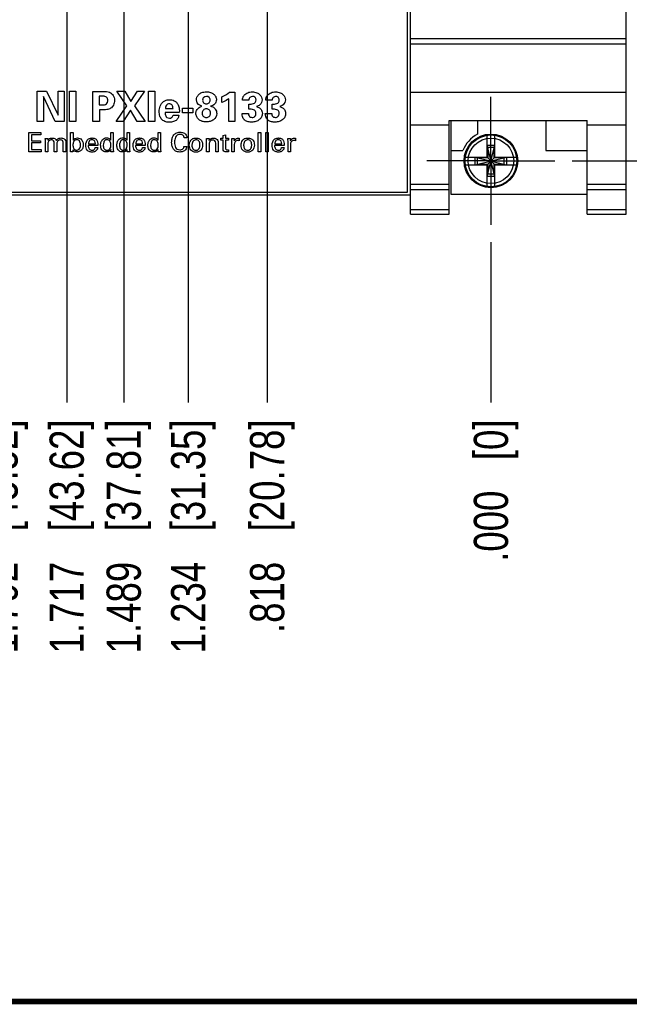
# Model space of a CAD drawing. Header units: inches. Extents: x 0.2 to 16.8, y 0.2 to 10.8.
# Tile 3 of 23: x 8.1 to 10.3, y 0.2 to 3.8. Entities that reach past the tile are written whole.
import ezdxf

# ---------------------------------------------------------------- set-up
doc = ezdxf.new("R2010")
doc.units = ezdxf.units.IN
doc.header["$LTSCALE"] = 0.935
doc.header["$MEASUREMENT"] = 0
doc.linetypes.add('CENTER', pattern=[0.6, 0.375, -0.075, 0.075, -0.075])
doc.layers.get('0').update_dxf_attribs({"linetype": 'CONTINUOUS'})
for name, color, linetype in [('DATUMCURVES', 7, 'CONTINUOUS'), ('DEFAULT_1', 7, 'CENTER'), ('DIMENSIONS', 7, 'CONTINUOUS')]:
    doc.layers.add(name, color=color, linetype=linetype)
doc.styles.get("Standard").update_dxf_attribs({"font": 'txt', "width": 0.8})
doc.dimstyles.new('DIMSTYLE_1', dxfattribs={"dimtxt": 0.125, "dimasz": 0.18, "dimexe": 0.18, "dimexo": 0.0625, "dimgap": 0.09, "dimtad": 0, "dimtih": 1, "dimtoh": 1, "dimdec": 3, "dimzin": 4, "dimdsep": 46, "dimtxsty": 'STANDARD', "dimblk": '_FILLED', "dimblk1": '_FILLED', "dimblk2": '_FILLED', "dimcen": 0.09, "dimadec": 0, "dimazin": 0, "dimtp": 0.01, "dimtm": 0.01, "dimtfac": 1, "dimtdec": 3, "dimtofl": 0, "dimtmove": 0, "dimatfit": 3, "dimldrblk": '_FILLED', "dimfxl": 1, "dimtolj": 1, "dimtzin": 4, "dimarcsym": 0})

# ---------------------------------------------------------------- blocks, each defined once
blk = doc.blocks.new('*D0')
at = {"layer": 'DIMENSIONS', "color": 2, "linetype": 'CONTINUOUS'}
blk.add_line((9.1911, 4.4631), (11.0147, 4.4631), dxfattribs=at)
at = {"layer": 'DIMENSIONS', "color": 2, "linetype": 'CONTINUOUS', "insert": (11.0772, 4.5256), "char_height": 0.125, "width": 1.325, "attachment_point": 1, "line_spacing_factor": 0.9}
blk.add_mtext('1.132{\\Ftxt.shx;\\W1.000000;\\H0.125000; }[28.75]', dxfattribs=at)
blk = doc.blocks.new('_FILLED')
at = {"color": 0, "linetype": 'BYBLOCK'}
blk.add_solid([(0, 0), (-1, 0.174), (-1, -0.174)], dxfattribs=at)
blk = doc.blocks.new('*D1')
at = {"layer": 'DIMENSIONS', "color": 2, "linetype": 'CONTINUOUS'}
blk.add_line((10.118, 3.3312), (11.0147, 3.3312), dxfattribs=at)
at = {"layer": 'DIMENSIONS', "color": 2, "linetype": 'CONTINUOUS', "insert": (11.0772, 3.3937), "char_height": 0.125, "width": 0.825, "attachment_point": 1, "line_spacing_factor": 0.9}
blk.add_mtext('.000{\\Ftxt.shx;\\W1.000000;\\H0.125000; }[0]', dxfattribs=at)
blk = doc.blocks.new('*D2')
at = {"layer": 'DIMENSIONS', "color": 2, "linetype": 'CONTINUOUS'}
blk.add_line((10.0961, 6.5971), (11.0147, 6.5971), dxfattribs=at)
at = {"layer": 'DIMENSIONS', "color": 2, "linetype": 'CONTINUOUS', "insert": (11.0772, 6.6596), "char_height": 0.125, "width": 1.325, "attachment_point": 1, "line_spacing_factor": 0.9}
blk.add_mtext('3.266{\\Ftxt.shx;\\W1.000000;\\H0.125000; }[82.95]', dxfattribs=at)
blk = doc.blocks.new('*D3')
at = {"layer": 'DIMENSIONS', "color": 2, "linetype": 'CONTINUOUS'}
blk.add_line((9.1897, 6.9339), (11.0147, 6.9339), dxfattribs=at)
at = {"layer": 'DIMENSIONS', "color": 2, "linetype": 'CONTINUOUS', "insert": (11.0772, 6.9964), "char_height": 0.125, "width": 1.325, "attachment_point": 1, "line_spacing_factor": 0.9}
blk.add_mtext('3.603{\\Ftxt.shx;\\W1.000000;\\H0.125000; }[91.51]', dxfattribs=at)
blk = doc.blocks.new('*D10')
at = {"layer": 'DIMENSIONS', "color": 2, "linetype": 'CONTINUOUS'}
blk.add_line((9.0035, 4.2755), (9.0035, 2.4487), dxfattribs=at)
at = {"layer": 'DIMENSIONS', "color": 2, "linetype": 'CONTINUOUS', "insert": (8.941, 2.3862), "char_height": 0.125, "width": 1.225, "attachment_point": 3, "rotation": 90, "line_spacing_factor": 0.9}
blk.add_mtext('.818{\\Ftxt.shx;\\W1.000000;\\H0.125000; }[20.78]', dxfattribs=at)
blk = doc.blocks.new('*D11')
at = {"layer": 'DIMENSIONS', "color": 2, "linetype": 'CONTINUOUS'}
blk.add_line((9.8215, 3.0347), (9.8215, 2.4487), dxfattribs=at)
at = {"layer": 'DIMENSIONS', "color": 2, "linetype": 'CONTINUOUS', "insert": (9.759, 2.3862), "char_height": 0.125, "width": 0.825, "attachment_point": 3, "rotation": 90, "line_spacing_factor": 0.9}
blk.add_mtext('.000{\\Ftxt.shx;\\W1.000000;\\H0.125000; }[0]', dxfattribs=at)
blk = doc.blocks.new('*D12')
at = {"layer": 'DIMENSIONS', "color": 2, "linetype": 'CONTINUOUS'}
blk.add_line((8.0294, 4.6694), (8.0294, 2.4487), dxfattribs=at)
at = {"layer": 'DIMENSIONS', "color": 2, "linetype": 'CONTINUOUS', "insert": (7.9669, 2.3862), "char_height": 0.125, "width": 1.325, "attachment_point": 3, "rotation": 90, "line_spacing_factor": 0.9}
blk.add_mtext('1.792{\\Ftxt.shx;\\W1.000000;\\H0.125000; }[45.52]', dxfattribs=at)
blk = doc.blocks.new('*D13')
at = {"layer": 'DIMENSIONS', "color": 2, "linetype": 'CONTINUOUS'}
blk.add_line((7.4685, 5.083), (7.4685, 2.4487), dxfattribs=at)
at = {"layer": 'DIMENSIONS', "color": 2, "linetype": 'CONTINUOUS', "insert": (7.406, 2.3862), "char_height": 0.125, "width": 1.325, "attachment_point": 3, "rotation": 90, "line_spacing_factor": 0.9}
blk.add_mtext('2.353{\\Ftxt.shx;\\W1.000000;\\H0.125000; }[59.77]', dxfattribs=at)
blk = doc.blocks.new('*D14')
at = {"layer": 'DIMENSIONS', "color": 2, "linetype": 'CONTINUOUS'}
for p, q in [((8.104, 6.0215), (8.104, 5.7547)), ((8.104, 5.7547), (8.2713, 5.559)), ((8.2713, 5.559), (8.2713, 2.4487))]:
    blk.add_line(p, q, dxfattribs=at)
at = {"layer": 'DIMENSIONS', "color": 2, "linetype": 'CONTINUOUS', "insert": (8.2088, 2.3862), "char_height": 0.125, "width": 1.325, "attachment_point": 3, "rotation": 90, "line_spacing_factor": 0.9}
blk.add_mtext('1.717{\\Ftxt.shx;\\W1.000000;\\H0.125000; }[43.62]', dxfattribs=at)
blk = doc.blocks.new('*D15')
at = {"layer": 'DIMENSIONS', "color": 2, "linetype": 'CONTINUOUS'}
for p, q in [((8.587, 6.0215), (8.587, 5.5366)), ((8.587, 5.5366), (8.7152, 5.4122)), ((8.7152, 5.4122), (8.7152, 2.4487))]:
    blk.add_line(p, q, dxfattribs=at)
at = {"layer": 'DIMENSIONS', "color": 2, "linetype": 'CONTINUOUS', "insert": (8.6527, 2.3862), "char_height": 0.125, "width": 1.325, "attachment_point": 3, "rotation": 90, "line_spacing_factor": 0.9}
blk.add_mtext('1.234{\\Ftxt.shx;\\W1.000000;\\H0.125000; }[31.35]', dxfattribs=at)
blk = doc.blocks.new('*D24')
at = {"layer": 'DIMENSIONS', "color": 2, "linetype": 'CONTINUOUS'}
for p, q in [((8.3329, 6.7464), (8.3329, 5.6674)), ((8.3329, 5.6674), (8.4796, 5.4711)), ((8.4796, 5.4711), (8.4796, 2.4487))]:
    blk.add_line(p, q, dxfattribs=at)
at = {"layer": 'DIMENSIONS', "color": 2, "linetype": 'CONTINUOUS', "insert": (8.4171, 2.3862), "char_height": 0.125, "width": 1.325, "attachment_point": 3, "rotation": 90, "line_spacing_factor": 0.9}
blk.add_mtext('1.489{\\Ftxt.shx;\\W1.000000;\\H0.125000; }[37.81]', dxfattribs=at)

msp = doc.modelspace()

# ---------------------------------------------------------------- linework, layer by layer
at = {"color": 7, "linetype": 'CONTINUOUS'}
for p, q in [((10.3155, 3.1362), (10.3155, 8.2741)), ((9.5165, 3.2171), (9.5165, 4.1481)), ((9.5275, 3.1362), (9.5275, 4.1382)), ((9.5275, 3.7782), (10.3155, 3.7782)), ((9.5275, 3.7586), (10.3155, 3.7586)), ((9.5275, 3.5829), (10.3155, 3.5829)), ((9.5275, 3.4632), (9.6695, 3.4632)), ((9.6695, 3.4784), (10.1735, 3.4784)), ((9.6695, 3.1362), (9.6695, 3.4784)), ((9.6755, 3.4784), (9.6755, 3.2092)), ((9.7725, 3.4784), (9.7725, 3.4285)), ((10.0225, 3.4784), (10.0225, 3.3692)), ((10.1735, 3.1362), (10.1735, 3.4784)), ((10.1735, 3.4632), (10.3155, 3.4632)), ((9.8077, 3.3429), (9.8077, 3.4258)), ((9.8352, 3.3429), (9.8352, 3.4258)), ((9.8077, 3.3882), (9.8352, 3.3882)), ((9.8352, 3.2741), (9.8077, 3.3882)), ((9.8077, 3.2741), (9.8352, 3.3882)), ((9.6755, 3.3692), (9.7193, 3.3692)), ((9.8332, 3.3797), (9.8097, 3.3797)), ((9.8097, 3.3797), (9.8097, 3.3429)), ((9.8332, 3.3429), (9.8332, 3.3797)), ((10.0225, 3.3692), (10.1735, 3.3692)), ((9.7268, 3.3449), (9.8097, 3.3449)), ((9.7268, 3.3174), (9.8097, 3.3174)), ((9.7644, 3.3174), (9.8785, 3.3449)), ((9.7644, 3.3449), (9.8785, 3.3174)), ((9.7644, 3.3174), (9.7644, 3.3449)), ((9.8097, 3.3429), (9.7729, 3.3429)), ((9.7729, 3.3194), (9.7729, 3.3429)), ((9.7729, 3.3194), (9.8097, 3.3194)), ((9.8077, 3.2365), (9.8077, 3.3194)), ((9.8097, 3.3429), (9.8332, 3.3194)), ((9.8097, 3.3194), (9.8332, 3.3429)), ((9.8097, 3.3194), (9.8097, 3.2826)), ((9.8332, 3.3449), (9.9161, 3.3449)), ((9.87, 3.3429), (9.8332, 3.3429)), ((9.8332, 3.3194), (9.87, 3.3194)), ((9.8332, 3.2826), (9.8332, 3.3194)), ((9.8332, 3.3174), (9.9161, 3.3174)), ((9.8352, 3.2365), (9.8352, 3.3194)), ((9.87, 3.3194), (9.87, 3.3429)), ((9.8785, 3.3449), (9.8785, 3.3174)), ((9.8332, 3.2826), (9.8097, 3.2826)), ((9.5275, 3.2462), (9.6695, 3.2462)), ((9.8352, 3.2741), (9.8077, 3.2741)), ((10.1735, 3.2462), (10.3155, 3.2462)), ((7.5252, 3.2071), (9.5275, 3.2071)), ((7.5592, 3.2171), (9.5165, 3.2171)), ((9.5275, 3.2269), (9.6695, 3.2269)), ((9.6755, 3.2092), (10.1735, 3.2092)), ((10.1735, 3.2269), (10.3155, 3.2269)), ((9.5275, 3.1541), (9.6695, 3.1541)), ((9.5275, 3.1362), (9.6695, 3.1362)), ((10.1735, 3.1541), (10.3155, 3.1541)), ((10.1735, 3.1362), (10.3155, 3.1362))]:
    msp.add_line(p, q, dxfattribs=at)
at = {"color": 7, "linetype": 'CONTINUOUS', "const_width": 0.02}
msp.add_lwpolyline([(0.25, 0.2586), (16.75, 0.2586)], dxfattribs=at)
at = {"color": 7, "linetype": 'CONTINUOUS'}
for radius in [0.098, 0.0947, 0.0832]:
    msp.add_circle((9.8215, 3.3312), radius, dxfattribs=at)
for radius, start, end in [(0.109, 116.7143, 159.5968), (0.0956, 81.7166, 98.2834), (0.0956, 171.7166, 188.2834), (0.0956, 351.7166, 8.2834), (0.0956, 261.7166, 278.2834)]:
    msp.add_arc((9.8215, 3.3312), radius, start, end, dxfattribs=at)
at = {"layer": 'DATUMCURVES', "color": 40, "linetype": 'CONTINUOUS'}
for p, q in [((8.1638, 3.5857), (8.198, 3.5857)), ((8.1638, 3.4752), (8.1638, 3.5857)), ((8.2289, 3.4752), (8.1861, 3.5669)), ((8.1861, 3.5669), (8.1861, 3.4752)), ((8.198, 3.5857), (8.2395, 3.4988)), ((8.2395, 3.5857), (8.2615, 3.5857)), ((8.2395, 3.4988), (8.2395, 3.5857)), ((8.2615, 3.5857), (8.2615, 3.4752)), ((8.2809, 3.586), (8.3046, 3.586)), ((8.2809, 3.4752), (8.2809, 3.586)), ((8.3046, 3.586), (8.3046, 3.4752)), ((8.3666, 3.5854), (8.4007, 3.5854)), ((8.3666, 3.4752), (8.3666, 3.5854)), ((8.4019, 3.5675), (8.39, 3.5675)), ((8.39, 3.5675), (8.39, 3.5357)), ((8.4547, 3.5857), (8.4838, 3.5857)), ((8.4909, 3.5324), (8.4547, 3.5857)), ((8.4838, 3.5857), (8.5061, 3.5481)), ((8.5061, 3.5481), (8.53, 3.5857)), ((8.5554, 3.5857), (8.519, 3.5325)), ((8.53, 3.5857), (8.5554, 3.5857)), ((8.5696, 3.586), (8.5933, 3.586)), ((8.5696, 3.4752), (8.5696, 3.586)), ((8.5933, 3.586), (8.5933, 3.4752)), ((8.8383, 3.5446), (8.8383, 3.5658)), ((8.8665, 3.5819), (8.8862, 3.5819)), ((8.8862, 3.5819), (8.8862, 3.4752)), ((8.39, 3.5357), (8.3995, 3.5357)), ((8.4521, 3.4752), (8.4909, 3.5324)), ((8.519, 3.5325), (8.5575, 3.4752)), ((8.8632, 3.4752), (8.8632, 3.5582)), ((8.9368, 3.5535), (8.9135, 3.5535)), ((8.9365, 3.5203), (8.9365, 3.5382)), ((9.0218, 3.5535), (8.9984, 3.5535)), ((9.0215, 3.5203), (9.0215, 3.5382)), ((8.4067, 3.5182), (8.3906, 3.5182)), ((8.3906, 3.5182), (8.3906, 3.4752)), ((8.5039, 3.5168), (8.4774, 3.4752)), ((8.5285, 3.4752), (8.5039, 3.5168)), ((8.6828, 3.5081), (8.631, 3.5081)), ((8.6318, 3.5223), (8.6597, 3.5223)), ((8.6602, 3.4982), (8.6808, 3.4982)), ((8.6946, 3.5243), (8.7325, 3.5243)), ((8.6946, 3.507), (8.6946, 3.5243)), ((8.7325, 3.507), (8.6946, 3.507)), ((8.7325, 3.5243), (8.7325, 3.507)), ((8.9121, 3.5043), (8.9353, 3.5043)), ((8.997, 3.5043), (9.0203, 3.5043)), ((8.1861, 3.4752), (8.1638, 3.4752)), ((8.2615, 3.4752), (8.2289, 3.4752)), ((8.3046, 3.4752), (8.2809, 3.4752)), ((8.3906, 3.4752), (8.3666, 3.4752)), ((8.4774, 3.4752), (8.4521, 3.4752)), ((8.5575, 3.4752), (8.5285, 3.4752)), ((8.5933, 3.4752), (8.5696, 3.4752)), ((8.8862, 3.4752), (8.8632, 3.4752)), ((8.1327, 3.435), (8.1768, 3.435)), ((8.1327, 3.3648), (8.1327, 3.435)), ((8.1768, 3.4268), (8.1425, 3.4268)), ((8.1425, 3.4268), (8.1425, 3.4049)), ((8.1768, 3.435), (8.1768, 3.4268)), ((8.2851, 3.435), (8.2943, 3.435)), ((8.2851, 3.3736), (8.2851, 3.435)), ((8.2943, 3.435), (8.2943, 3.4065)), ((8.4325, 3.4349), (8.4416, 3.4349)), ((8.4325, 3.407), (8.4325, 3.4349)), ((8.4416, 3.4349), (8.4416, 3.3726)), ((8.4919, 3.4349), (8.501, 3.4349)), ((8.4919, 3.407), (8.4919, 3.4349)), ((8.501, 3.4349), (8.501, 3.3726)), ((8.6054, 3.4349), (8.6145, 3.4349)), ((8.6054, 3.407), (8.6054, 3.4349)), ((8.6145, 3.4349), (8.6145, 3.3726)), ((8.8429, 3.4241), (8.8519, 3.427)), ((8.8429, 3.4138), (8.8429, 3.4241)), ((8.8519, 3.427), (8.8519, 3.4138)), ((8.9715, 3.4349), (8.9807, 3.4349)), ((8.9715, 3.3648), (8.9715, 3.4349)), ((8.9807, 3.4349), (8.9807, 3.3648)), ((8.9986, 3.4349), (9.0077, 3.4349)), ((8.9986, 3.3648), (8.9986, 3.4349)), ((9.0077, 3.4349), (9.0077, 3.3648)), ((8.1425, 3.4049), (8.1751, 3.4049)), ((8.1751, 3.3967), (8.1425, 3.3967)), ((8.1425, 3.3967), (8.1425, 3.3734)), ((8.1751, 3.4049), (8.1751, 3.3967)), ((8.193, 3.4136), (8.2023, 3.4136)), ((8.1932, 3.4071), (8.193, 3.4136)), ((8.1932, 3.3648), (8.1932, 3.4071)), ((8.2023, 3.4136), (8.2023, 3.4065)), ((8.2025, 3.3925), (8.2025, 3.3648)), ((8.226, 3.3648), (8.226, 3.3971)), ((8.2352, 3.3921), (8.2352, 3.3648)), ((8.2588, 3.3648), (8.2588, 3.3961)), ((8.268, 3.3976), (8.268, 3.3648)), ((8.3852, 3.3876), (8.3501, 3.3876)), ((8.3505, 3.394), (8.3759, 3.394)), ((8.5581, 3.3876), (8.523, 3.3876)), ((8.5234, 3.394), (8.5488, 3.394)), ((8.6998, 3.3833), (8.7105, 3.3833)), ((8.7107, 3.4161), (8.7003, 3.4161)), ((8.7825, 3.4136), (8.7916, 3.4136)), ((8.7826, 3.408), (8.7825, 3.4136)), ((8.7826, 3.3648), (8.7826, 3.408)), ((8.7916, 3.4136), (8.7917, 3.4058)), ((8.7917, 3.3929), (8.7917, 3.3648)), ((8.8158, 3.3648), (8.8158, 3.3958)), ((8.8251, 3.398), (8.8251, 3.3648)), ((8.8342, 3.4138), (8.8429, 3.4138)), ((8.8342, 3.4071), (8.8342, 3.4138)), ((8.8429, 3.4071), (8.8342, 3.4071)), ((8.8429, 3.3745), (8.8429, 3.4071)), ((8.8519, 3.4138), (8.8628, 3.4138)), ((8.8628, 3.4071), (8.8519, 3.4071)), ((8.8519, 3.4071), (8.8519, 3.3778)), ((8.8628, 3.4138), (8.8628, 3.4071)), ((8.8741, 3.4136), (8.8833, 3.4136)), ((8.8746, 3.3648), (8.8746, 3.4037)), ((8.8833, 3.4136), (8.8835, 3.4042)), ((8.8838, 3.3908), (8.8838, 3.3648)), ((8.9015, 3.414), (8.9015, 3.4051)), ((9.0661, 3.3876), (9.031, 3.3876)), ((9.0314, 3.394), (9.0568, 3.394)), ((9.0795, 3.4136), (9.0888, 3.4136)), ((9.08, 3.3648), (9.08, 3.4037)), ((9.0888, 3.4136), (9.0889, 3.4042)), ((9.0892, 3.3908), (9.0892, 3.3648)), ((9.1069, 3.414), (9.1069, 3.4051)), ((8.1776, 3.3648), (8.1327, 3.3648)), ((8.1425, 3.3734), (8.1776, 3.3734)), ((8.1776, 3.3734), (8.1776, 3.3648)), ((8.2025, 3.3648), (8.1932, 3.3648)), ((8.2352, 3.3648), (8.226, 3.3648)), ((8.268, 3.3648), (8.2588, 3.3648)), ((8.2849, 3.3648), (8.2851, 3.3736)), ((8.2938, 3.3648), (8.2849, 3.3648)), ((8.294, 3.3722), (8.2938, 3.3648)), ((8.3756, 3.3801), (8.3847, 3.3801)), ((8.4329, 3.3648), (8.4327, 3.3726)), ((8.442, 3.3648), (8.4329, 3.3648)), ((8.4416, 3.3726), (8.442, 3.3648)), ((8.4923, 3.3648), (8.4921, 3.3726)), ((8.5014, 3.3648), (8.4923, 3.3648)), ((8.501, 3.3726), (8.5014, 3.3648)), ((8.5485, 3.3801), (8.5576, 3.3801)), ((8.6058, 3.3648), (8.6056, 3.3726)), ((8.6149, 3.3648), (8.6058, 3.3648)), ((8.6145, 3.3726), (8.6149, 3.3648)), ((8.7917, 3.3648), (8.7826, 3.3648)), ((8.8251, 3.3648), (8.8158, 3.3648)), ((8.8628, 3.3718), (8.8628, 3.3647)), ((8.8838, 3.3648), (8.8746, 3.3648)), ((8.9807, 3.3648), (8.9715, 3.3648)), ((9.0077, 3.3648), (8.9986, 3.3648)), ((9.0565, 3.3801), (9.0656, 3.3801)), ((9.0892, 3.3648), (9.08, 3.3648))]:
    msp.add_line(p, q, dxfattribs=at)
msp.add_arc((8.7795, 3.7023), 0.1486, 293.2829, 305.8382, dxfattribs=at)
for points, knots in [([(8.3995, 3.5357), (8.4017, 3.5357), (8.4064, 3.5358), (8.4136, 3.5373), (8.4189, 3.5417), (8.421, 3.5473), (8.4215, 3.5523), (8.4211, 3.5572), (8.4191, 3.5622), (8.4144, 3.5661), (8.408, 3.5675), (8.4039, 3.5675), (8.4019, 3.5675)], [0, 0, 0, 0, 0.110869, 0.234174, 0.360911, 0.436162, 0.529357, 0.612395, 0.679453, 0.792361, 0.901955, 1, 1, 1, 1]), ([(8.4007, 3.5854), (8.408, 3.5854), (8.4187, 3.5853), (8.4318, 3.5803), (8.4386, 3.5745), (8.4427, 3.5682), (8.4452, 3.5613), (8.4461, 3.5529), (8.4452, 3.5436), (8.4416, 3.5329), (8.433, 3.5223), (8.4191, 3.5184), (8.4106, 3.5182), (8.4067, 3.5182)], [0, 0, 0, 0, 0.176849, 0.255877, 0.337377, 0.389631, 0.436802, 0.516889, 0.592067, 0.662074, 0.790289, 0.905096, 1, 1, 1, 1]), ([(8.7452, 3.5539), (8.7452, 3.5572), (8.7465, 3.5641), (8.753, 3.5741), (8.7625, 3.5804), (8.7727, 3.5832), (8.7814, 3.5839), (8.7899, 3.5833), (8.7991, 3.5812), (8.8088, 3.576), (8.8164, 3.5669), (8.8183, 3.5588), (8.8182, 3.5548)], [0, 0, 0, 0, 0.137133, 0.274266, 0.4114, 0.479966, 0.548533, 0.604966, 0.6614, 0.774266, 0.887133, 1, 1, 1, 1]), ([(8.7961, 3.5536), (8.7961, 3.5557), (8.7952, 3.5596), (8.7908, 3.5652), (8.7815, 3.5681), (8.7728, 3.5649), (8.7687, 3.5594), (8.768, 3.5556), (8.7679, 3.5536)], [0, 0, 0, 0, 0.121229, 0.242458, 0.484917, 0.742458, 0.871229, 1, 1, 1, 1]), ([(8.9135, 3.5535), (8.9137, 3.5563), (8.9142, 3.5608), (8.9165, 3.5669), (8.92, 3.5723), (8.9255, 3.5772), (8.9329, 3.5809), (8.941, 3.5829), (8.9523, 3.5837), (8.9655, 3.5819), (8.9803, 3.5727), (8.9853, 3.561), (8.9853, 3.5542)], [0, 0, 0, 0, 0.0816, 0.131042, 0.187725, 0.26631, 0.344562, 0.424633, 0.50636, 0.674173, 0.802347, 1, 1, 1, 1]), ([(8.963, 3.5541), (8.963, 3.5575), (8.9601, 3.5647), (8.9498, 3.5678), (8.9396, 3.5643), (8.9368, 3.557), (8.9368, 3.5535)], [0, 0, 0, 0, 0.257972, 0.496739, 0.733233, 1, 1, 1, 1]), ([(8.9984, 3.5535), (8.9987, 3.5563), (8.9992, 3.5608), (9.0014, 3.5669), (9.0049, 3.5723), (9.0105, 3.5772), (9.0179, 3.5809), (9.0259, 3.5829), (9.0373, 3.5837), (9.0505, 3.5819), (9.0653, 3.5727), (9.0702, 3.561), (9.0702, 3.5542)], [0, 0, 0, 0, 0.081601, 0.131042, 0.18772, 0.266309, 0.344561, 0.424632, 0.506364, 0.674175, 0.802348, 1, 1, 1, 1]), ([(9.0479, 3.5541), (9.0479, 3.5575), (9.0451, 3.5647), (9.0348, 3.5678), (9.0246, 3.5643), (9.0218, 3.557), (9.0218, 3.5535)], [0, 0, 0, 0, 0.257971, 0.496733, 0.733231, 1, 1, 1, 1]), ([(8.6464, 3.4723), (8.6421, 3.4723), (8.6322, 3.4734), (8.6183, 3.4806), (8.6104, 3.4955), (8.6087, 3.5129), (8.6109, 3.5326), (8.6218, 3.5477), (8.6354, 3.5539), (8.6431, 3.555), (8.6471, 3.555)], [0, 0, 0, 0, 0.104481, 0.233864, 0.354713, 0.490809, 0.648599, 0.818011, 0.905392, 1, 1, 1, 1]), ([(8.6597, 3.5223), (8.6597, 3.5237), (8.6596, 3.5271), (8.6583, 3.5325), (8.6549, 3.5371), (8.6505, 3.5392), (8.6456, 3.5398), (8.6399, 3.5388), (8.6334, 3.533), (8.632, 3.5265), (8.6318, 3.5223)], [0, 0, 0, 0, 0.084297, 0.204545, 0.335303, 0.409093, 0.497518, 0.629371, 0.746966, 1, 1, 1, 1]), ([(8.6471, 3.555), (8.6529, 3.555), (8.6622, 3.5531), (8.6727, 3.5454), (8.6782, 3.5372), (8.6814, 3.5287), (8.683, 3.5191), (8.683, 3.5123), (8.6828, 3.5081)], [0, 0, 0, 0, 0.26117, 0.405569, 0.568875, 0.695438, 0.812368, 1, 1, 1, 1]), ([(8.7668, 3.4755), (8.7663, 3.4756), (8.7612, 3.4773), (8.7531, 3.4821), (8.7454, 3.4921), (8.7431, 3.5025), (8.7439, 3.5105), (8.7461, 3.5171), (8.7515, 3.5241), (8.759, 3.5291), (8.7634, 3.5305), (8.7654, 3.5312)], [0, 0, 0, 0, 0.015371, 0.153706, 0.292042, 0.430378, 0.49702, 0.563662, 0.696947, 0.848473, 1, 1, 1, 1]), ([(8.7973, 3.5315), (8.7994, 3.5309), (8.8038, 3.5297), (8.8099, 3.5257), (8.8151, 3.5201), (8.8187, 3.5125), (8.8204, 3.4971), (8.8124, 3.4831), (8.7956, 3.475), (8.7805, 3.4728), (8.7709, 3.4742), (8.7668, 3.4755)], [0, 0, 0, 0, 0.106987, 0.16048, 0.213973, 0.283758, 0.353544, 0.616302, 0.747681, 0.87906, 1, 1, 1, 1]), ([(8.7679, 3.5536), (8.7679, 3.5518), (8.7686, 3.5481), (8.7714, 3.5437), (8.7757, 3.5406), (8.7815, 3.5395), (8.7874, 3.5405), (8.792, 3.5433), (8.7952, 3.5475), (8.796, 3.5517), (8.7961, 3.5536)], [0, 0, 0, 0, 0.129692, 0.259383, 0.389075, 0.518766, 0.639075, 0.759383, 0.879692, 1, 1, 1, 1]), ([(8.8182, 3.5548), (8.8182, 3.5518), (8.817, 3.5456), (8.8106, 3.5363), (8.8027, 3.5323), (8.7973, 3.5315)], [0, 0, 0, 0, 0.25, 0.5, 1, 1, 1, 1]), ([(8.8632, 3.5582), (8.8618, 3.5572), (8.854, 3.5518), (8.8455, 3.5475), (8.8383, 3.5446)], [0, 0, 0, 0, 0.177189, 1, 1, 1, 1]), ([(8.9365, 3.5382), (8.9423, 3.5383), (8.9511, 3.5383), (8.9615, 3.5448), (8.963, 3.551), (8.963, 3.5541)], [0, 0, 0, 0, 0.500593, 0.733086, 1, 1, 1, 1]), ([(8.9853, 3.5542), (8.9853, 3.5475), (8.9798, 3.5356), (8.9691, 3.5313), (8.9648, 3.5301)], [0, 0, 0, 0, 0.60072, 1, 1, 1, 1]), ([(8.9648, 3.5301), (8.9657, 3.5298), (8.9703, 3.5284), (8.9746, 3.526), (8.9775, 3.5235)], [0, 0, 0, 0, 0.199281, 1, 1, 1, 1]), ([(9.0215, 3.5382), (9.0273, 3.5383), (9.036, 3.5383), (9.0465, 3.5448), (9.0479, 3.551), (9.0479, 3.5541)], [0, 0, 0, 0, 0.500593, 0.733086, 1, 1, 1, 1]), ([(9.0702, 3.5542), (9.0702, 3.5475), (9.0648, 3.5356), (9.054, 3.5313), (9.0498, 3.5301)], [0, 0, 0, 0, 0.600712, 1, 1, 1, 1]), ([(9.0498, 3.5301), (9.0507, 3.5298), (9.0552, 3.5284), (9.0595, 3.526), (9.0625, 3.5235)], [0, 0, 0, 0, 0.199316, 1, 1, 1, 1]), ([(8.631, 3.5081), (8.631, 3.504), (8.6314, 3.4971), (8.6376, 3.4887), (8.6464, 3.4868), (8.656, 3.4887), (8.6594, 3.4949), (8.6602, 3.4982)], [0, 0, 0, 0, 0.25875, 0.416397, 0.613963, 0.788123, 1, 1, 1, 1]), ([(8.6808, 3.4982), (8.6806, 3.4957), (8.6796, 3.4895), (8.6737, 3.4801), (8.6615, 3.4734), (8.6517, 3.4723), (8.6464, 3.4723)], [0, 0, 0, 0, 0.156415, 0.390701, 0.668574, 1, 1, 1, 1]), ([(8.7968, 3.5061), (8.7968, 3.5085), (8.796, 3.5128), (8.7914, 3.5193), (8.781, 3.5231), (8.7713, 3.519), (8.7671, 3.5123), (8.7662, 3.5077), (8.7663, 3.5053), (8.7663, 3.505)], [0, 0, 0, 0, 0.117454, 0.234908, 0.469816, 0.727168, 0.855843, 0.984519, 1, 1, 1, 1]), ([(8.7663, 3.505), (8.7664, 3.5027), (8.7674, 3.4981), (8.771, 3.4935), (8.7761, 3.4905), (8.783, 3.4893), (8.7906, 3.4915), (8.7951, 3.4973), (8.7965, 3.5018), (8.7968, 3.5047), (8.7968, 3.5061)], [0, 0, 0, 0, 0.121654, 0.256826, 0.391997, 0.527169, 0.763584, 0.881792, 0.940896, 1, 1, 1, 1]), ([(8.9209, 3.4809), (8.9173, 3.4842), (8.9129, 3.4921), (8.9121, 3.5006), (8.9121, 3.5043)], [0, 0, 0, 0, 0.574309, 1, 1, 1, 1]), ([(8.9775, 3.5235), (8.9806, 3.5209), (8.9851, 3.5148), (8.9865, 3.5053), (8.9857, 3.4979), (8.9827, 3.4897), (8.9754, 3.481), (8.9626, 3.4743), (8.9506, 3.4726), (8.941, 3.4732), (8.9322, 3.4747), (8.925, 3.4774), (8.9212, 3.4806), (8.9209, 3.4809)], [0, 0, 0, 0, 0.117173, 0.204972, 0.267581, 0.328319, 0.450656, 0.583116, 0.731343, 0.7911, 0.857341, 0.988405, 1, 1, 1, 1]), ([(8.9353, 3.5043), (8.9354, 3.5014), (8.9366, 3.4937), (8.9447, 3.4901), (8.949, 3.4901)], [0, 0, 0, 0, 0.39979, 1, 1, 1, 1]), ([(8.9628, 3.5046), (8.9628, 3.5077), (8.9615, 3.514), (8.9511, 3.5207), (8.9423, 3.5203), (8.9365, 3.5203)], [0, 0, 0, 0, 0.271282, 0.499321, 1, 1, 1, 1]), ([(8.949, 3.4901), (8.9527, 3.4901), (8.9606, 3.493), (8.9628, 3.5009), (8.9628, 3.5046)], [0, 0, 0, 0, 0.498445, 1, 1, 1, 1]), ([(9.0059, 3.4809), (9.0023, 3.4842), (8.9978, 3.4921), (8.997, 3.5006), (8.997, 3.5043)], [0, 0, 0, 0, 0.574303, 1, 1, 1, 1]), ([(9.0625, 3.5235), (9.0656, 3.5209), (9.0701, 3.5148), (9.0715, 3.5053), (9.0707, 3.4979), (9.0677, 3.4897), (9.0604, 3.481), (9.0476, 3.4743), (9.0356, 3.4726), (9.026, 3.4732), (9.0171, 3.4747), (9.01, 3.4774), (9.0062, 3.4806), (9.0059, 3.4809)], [0, 0, 0, 0, 0.117171, 0.204968, 0.267577, 0.328313, 0.450648, 0.583106, 0.73133, 0.791145, 0.857383, 0.988405, 1, 1, 1, 1]), ([(9.0203, 3.5043), (9.0204, 3.5014), (9.0216, 3.4937), (9.0297, 3.4901), (9.034, 3.4901)], [0, 0, 0, 0, 0.399841, 1, 1, 1, 1]), ([(9.0478, 3.5046), (9.0478, 3.5077), (9.0465, 3.514), (9.0361, 3.5207), (9.0273, 3.5203), (9.0215, 3.5203)], [0, 0, 0, 0, 0.271282, 0.499321, 1, 1, 1, 1]), ([(9.034, 3.4901), (9.0377, 3.4901), (9.0455, 3.493), (9.0478, 3.5009), (9.0478, 3.5046)], [0, 0, 0, 0, 0.498455, 1, 1, 1, 1]), ([(8.6553, 3.4065), (8.6555, 3.4081), (8.6565, 3.4139), (8.66, 3.4237), (8.6703, 3.4341), (8.6857, 3.437), (8.7032, 3.4341), (8.7102, 3.4222), (8.7107, 3.4161)], [0, 0, 0, 0, 0.057619, 0.215883, 0.37761, 0.571649, 0.772645, 1, 1, 1, 1]), ([(8.7003, 3.4161), (8.7002, 3.4171), (8.6997, 3.4195), (8.6977, 3.4236), (8.6939, 3.4266), (8.6894, 3.428), (8.6847, 3.4284), (8.6796, 3.4278), (8.6734, 3.425), (8.6681, 3.4182), (8.6657, 3.4089), (8.665, 3.3991), (8.6654, 3.3926), (8.666, 3.3894)], [0, 0, 0, 0, 0.042148, 0.106144, 0.187313, 0.239183, 0.30312, 0.384386, 0.454988, 0.587902, 0.726667, 0.860202, 1, 1, 1, 1]), ([(8.2023, 3.4065), (8.2033, 3.4082), (8.2071, 3.4131), (8.2136, 3.4149), (8.2177, 3.4149)], [0, 0, 0, 0, 0.32546, 1, 1, 1, 1]), ([(8.226, 3.3971), (8.226, 3.3998), (8.2248, 3.4042), (8.2199, 3.4074), (8.2155, 3.408), (8.2113, 3.4074), (8.2076, 3.4056), (8.2055, 3.4037), (8.2046, 3.4025)], [0, 0, 0, 0, 0.275695, 0.413703, 0.577213, 0.720697, 0.839519, 1, 1, 1, 1]), ([(8.2177, 3.4149), (8.22, 3.4149), (8.2265, 3.4144), (8.2319, 3.4094), (8.2337, 3.4058)], [0, 0, 0, 0, 0.357989, 1, 1, 1, 1]), ([(8.2337, 3.4058), (8.235, 3.4079), (8.2391, 3.4132), (8.2501, 3.4159), (8.2641, 3.413), (8.268, 3.4027), (8.268, 3.3976)], [0, 0, 0, 0, 0.156717, 0.415647, 0.6734, 1, 1, 1, 1]), ([(8.2588, 3.3961), (8.2588, 3.3987), (8.2584, 3.4031), (8.2534, 3.4071), (8.2485, 3.4081), (8.244, 3.4075), (8.2403, 3.4058), (8.2383, 3.4039), (8.2374, 3.4027)], [0, 0, 0, 0, 0.251017, 0.403443, 0.601653, 0.733904, 0.843175, 1, 1, 1, 1]), ([(8.3081, 3.4087), (8.3075, 3.4087), (8.3069, 3.4087), (8.3052, 3.4085), (8.3027, 3.4079), (8.2987, 3.4056), (8.2954, 3.4002), (8.2943, 3.3944), (8.2941, 3.3908), (8.2941, 3.3892), (8.2941, 3.3877), (8.2943, 3.3842), (8.2953, 3.3787), (8.2986, 3.3736), (8.303, 3.3712), (8.3061, 3.3707), (8.3077, 3.3707)], [0, 0, 0, 0, 0.015392, 0.030784, 0.061568, 0.123136, 0.246272, 0.369408, 0.430976, 0.492544, 0.555976, 0.619408, 0.746272, 0.873136, 0.936568, 1, 1, 1, 1]), ([(8.2943, 3.4065), (8.2972, 3.4118), (8.3099, 3.4175), (8.322, 3.4128), (8.3257, 3.4087)], [0, 0, 0, 0, 0.519307, 1, 1, 1, 1]), ([(8.3077, 3.3707), (8.309, 3.3707), (8.3117, 3.3711), (8.3158, 3.3729), (8.3193, 3.377), (8.3211, 3.3823), (8.3217, 3.3867), (8.3219, 3.3897), (8.3217, 3.3944), (8.3201, 3.4012), (8.3169, 3.406), (8.313, 3.408), (8.3105, 3.4086), (8.3087, 3.4087), (8.3081, 3.4087)], [0, 0, 0, 0, 0.077616, 0.155233, 0.310466, 0.465699, 0.543315, 0.620932, 0.715699, 0.810466, 0.905233, 0.952616, 0.976308, 1, 1, 1, 1]), ([(8.3257, 3.4087), (8.3273, 3.4068), (8.3295, 3.4032), (8.3312, 3.3968), (8.3316, 3.3905), (8.3312, 3.3844), (8.33, 3.3783), (8.3268, 3.3715), (8.3196, 3.3655), (8.3129, 3.3641), (8.3096, 3.3641)], [0, 0, 0, 0, 0.125899, 0.218167, 0.339199, 0.448346, 0.535184, 0.661486, 0.830089, 1, 1, 1, 1]), ([(8.3847, 3.3801), (8.3845, 3.3785), (8.3842, 3.376), (8.3827, 3.3725), (8.38, 3.3689), (8.3757, 3.3657), (8.3698, 3.3637), (8.3641, 3.3632), (8.3585, 3.3636), (8.3524, 3.3652), (8.343, 3.3717), (8.341, 3.382), (8.341, 3.3884)], [0, 0, 0, 0, 0.069013, 0.113488, 0.165694, 0.267972, 0.343298, 0.439345, 0.519075, 0.590116, 0.717638, 1, 1, 1, 1]), ([(8.3501, 3.3876), (8.35, 3.3832), (8.351, 3.3739), (8.3601, 3.37), (8.3641, 3.37)], [0, 0, 0, 0, 0.521097, 1, 1, 1, 1]), ([(8.3638, 3.4084), (8.3607, 3.4084), (8.353, 3.406), (8.3506, 3.398), (8.3505, 3.394)], [0, 0, 0, 0, 0.435904, 1, 1, 1, 1]), ([(8.3507, 3.4113), (8.3528, 3.4128), (8.3565, 3.4142), (8.3611, 3.4148), (8.3644, 3.415), (8.3677, 3.4148), (8.372, 3.414), (8.378, 3.4116), (8.3836, 3.4047), (8.3853, 3.3958), (8.3853, 3.3901), (8.3852, 3.3876)], [0, 0, 0, 0, 0.147925, 0.210821, 0.259442, 0.331052, 0.394499, 0.503097, 0.685624, 0.858083, 1, 1, 1, 1]), ([(8.3759, 3.394), (8.3759, 3.397), (8.3755, 3.4046), (8.3677, 3.4084), (8.3638, 3.4084)], [0, 0, 0, 0, 0.439107, 1, 1, 1, 1]), ([(8.4327, 3.3726), (8.4322, 3.3718), (8.4311, 3.3698), (8.4277, 3.3666), (8.4233, 3.3648), (8.4191, 3.364), (8.4151, 3.3637), (8.4096, 3.3645), (8.4024, 3.368), (8.3976, 3.3745), (8.3956, 3.3818), (8.3951, 3.3884), (8.3955, 3.3949), (8.3968, 3.4004), (8.3983, 3.4037), (8.3991, 3.4051)], [0, 0, 0, 0, 0.039364, 0.093276, 0.187654, 0.230322, 0.267659, 0.351117, 0.457338, 0.586556, 0.668059, 0.767188, 0.85617, 0.934061, 1, 1, 1, 1]), ([(8.3991, 3.4051), (8.3999, 3.4064), (8.4025, 3.4101), (8.4088, 3.4143), (8.4167, 3.4157), (8.4235, 3.4148), (8.429, 3.412), (8.4314, 3.4089), (8.4325, 3.407)], [0, 0, 0, 0, 0.120628, 0.33443, 0.5458, 0.714024, 0.840278, 1, 1, 1, 1]), ([(8.4291, 3.4035), (8.4281, 3.4048), (8.426, 3.4066), (8.4221, 3.4082), (8.4163, 3.4089), (8.4099, 3.4065), (8.405, 3.3979), (8.4049, 3.3906), (8.4049, 3.3889)], [0, 0, 0, 0, 0.138687, 0.208031, 0.277375, 0.458031, 0.638687, 1, 1, 1, 1]), ([(8.4049, 3.3889), (8.4049, 3.3868), (8.4052, 3.3823), (8.4071, 3.3761), (8.4105, 3.3723), (8.4144, 3.3706), (8.4188, 3.3701), (8.4234, 3.3708), (8.428, 3.3733), (8.4314, 3.3785), (8.4328, 3.3856), (8.4328, 3.389), (8.4328, 3.3899)], [0, 0, 0, 0, 0.109333, 0.218667, 0.328, 0.382667, 0.437334, 0.507667, 0.578, 0.718667, 0.859333, 1, 1, 1, 1]), ([(8.4921, 3.3726), (8.4916, 3.3718), (8.4905, 3.3698), (8.4871, 3.3666), (8.4827, 3.3648), (8.4785, 3.364), (8.4745, 3.3637), (8.469, 3.3645), (8.4618, 3.368), (8.4571, 3.3745), (8.455, 3.3818), (8.4545, 3.3884), (8.4549, 3.3949), (8.4562, 3.4004), (8.4577, 3.4037), (8.4585, 3.4051)], [0, 0, 0, 0, 0.039405, 0.093311, 0.187687, 0.230327, 0.267608, 0.351108, 0.457349, 0.586569, 0.668069, 0.767192, 0.85617, 0.934059, 1, 1, 1, 1]), ([(8.4585, 3.4051), (8.4593, 3.4064), (8.462, 3.4101), (8.4682, 3.4143), (8.4761, 3.4157), (8.4829, 3.4148), (8.4884, 3.412), (8.4908, 3.4089), (8.4919, 3.407)], [0, 0, 0, 0, 0.120645, 0.334466, 0.545775, 0.714009, 0.84027, 1, 1, 1, 1]), ([(8.4885, 3.4035), (8.4875, 3.4048), (8.4854, 3.4066), (8.4815, 3.4082), (8.4757, 3.4089), (8.4693, 3.4065), (8.4644, 3.3979), (8.4644, 3.3906), (8.4644, 3.3889)], [0, 0, 0, 0, 0.138739, 0.208109, 0.277479, 0.458109, 0.638739, 1, 1, 1, 1]), ([(8.4644, 3.3889), (8.4644, 3.3868), (8.4647, 3.3823), (8.4665, 3.3761), (8.4699, 3.3723), (8.4738, 3.3706), (8.4782, 3.3701), (8.4828, 3.3708), (8.4874, 3.3733), (8.4909, 3.3785), (8.4922, 3.3856), (8.4922, 3.389), (8.4922, 3.3899)], [0, 0, 0, 0, 0.109295, 0.218591, 0.327886, 0.382533, 0.437181, 0.507533, 0.577886, 0.718591, 0.859295, 1, 1, 1, 1]), ([(8.5576, 3.3801), (8.5575, 3.3785), (8.5571, 3.376), (8.5556, 3.3725), (8.5529, 3.3689), (8.5486, 3.3657), (8.5427, 3.3637), (8.537, 3.3632), (8.5314, 3.3636), (8.5253, 3.3652), (8.5159, 3.3717), (8.514, 3.382), (8.514, 3.3884)], [0, 0, 0, 0, 0.069028, 0.113507, 0.165713, 0.267988, 0.343313, 0.439357, 0.519085, 0.590125, 0.717644, 1, 1, 1, 1]), ([(8.523, 3.3876), (8.5229, 3.3832), (8.524, 3.3739), (8.533, 3.37), (8.537, 3.37)], [0, 0, 0, 0, 0.521097, 1, 1, 1, 1]), ([(8.5367, 3.4084), (8.5336, 3.4084), (8.5259, 3.406), (8.5235, 3.398), (8.5234, 3.394)], [0, 0, 0, 0, 0.435893, 1, 1, 1, 1]), ([(8.5236, 3.4113), (8.5258, 3.4128), (8.5294, 3.4142), (8.534, 3.4148), (8.5373, 3.415), (8.5406, 3.4148), (8.5449, 3.414), (8.551, 3.4116), (8.5565, 3.4047), (8.5582, 3.3958), (8.5582, 3.3901), (8.5581, 3.3876)], [0, 0, 0, 0, 0.147943, 0.21084, 0.25946, 0.331068, 0.394514, 0.503109, 0.685632, 0.858086, 1, 1, 1, 1]), ([(8.5488, 3.394), (8.5489, 3.397), (8.5484, 3.4046), (8.5406, 3.4084), (8.5367, 3.4084)], [0, 0, 0, 0, 0.439036, 1, 1, 1, 1]), ([(8.6056, 3.3726), (8.6051, 3.3718), (8.604, 3.3698), (8.6006, 3.3666), (8.5962, 3.3648), (8.592, 3.364), (8.588, 3.3637), (8.5825, 3.3645), (8.5753, 3.368), (8.5706, 3.3745), (8.5685, 3.3818), (8.568, 3.3884), (8.5684, 3.3949), (8.5697, 3.4004), (8.5712, 3.4037), (8.572, 3.4051)], [0, 0, 0, 0, 0.039364, 0.093275, 0.187652, 0.23032, 0.267657, 0.351114, 0.457335, 0.586552, 0.668055, 0.767183, 0.856165, 0.934057, 1, 1, 1, 1]), ([(8.572, 3.4051), (8.5728, 3.4064), (8.5755, 3.4101), (8.5817, 3.4143), (8.5896, 3.4157), (8.5964, 3.4148), (8.6019, 3.412), (8.6043, 3.4089), (8.6054, 3.407)], [0, 0, 0, 0, 0.120642, 0.334459, 0.54578, 0.714012, 0.840271, 1, 1, 1, 1]), ([(8.602, 3.4035), (8.601, 3.4048), (8.5989, 3.4066), (8.595, 3.4082), (8.5892, 3.4089), (8.5828, 3.4065), (8.5779, 3.3979), (8.5779, 3.3906), (8.5779, 3.3889)], [0, 0, 0, 0, 0.138687, 0.208031, 0.277375, 0.458031, 0.638687, 1, 1, 1, 1]), ([(8.5779, 3.3889), (8.5779, 3.3868), (8.5781, 3.3823), (8.58, 3.3761), (8.5834, 3.3723), (8.5873, 3.3706), (8.5917, 3.3701), (8.5963, 3.3708), (8.6009, 3.3733), (8.6044, 3.3785), (8.6057, 3.3856), (8.6057, 3.389), (8.6057, 3.3899)], [0, 0, 0, 0, 0.109333, 0.218667, 0.328, 0.382667, 0.437334, 0.507667, 0.578, 0.718667, 0.859333, 1, 1, 1, 1]), ([(8.7105, 3.3833), (8.7099, 3.3775), (8.7044, 3.3688), (8.6933, 3.3645), (8.6822, 3.3631), (8.6693, 3.3656), (8.6595, 3.3758), (8.6555, 3.3875), (8.6546, 3.3973), (8.6549, 3.4036), (8.6552, 3.406), (8.6553, 3.4065)], [0, 0, 0, 0, 0.185344, 0.278681, 0.374327, 0.537685, 0.671847, 0.802075, 0.921839, 0.983498, 1, 1, 1, 1]), ([(8.666, 3.3894), (8.6666, 3.3863), (8.6684, 3.3804), (8.6751, 3.373), (8.6838, 3.3713), (8.6913, 3.3722), (8.6965, 3.3753), (8.699, 3.3795), (8.6996, 3.3822), (8.6998, 3.3833)], [0, 0, 0, 0, 0.191236, 0.370913, 0.578741, 0.706084, 0.831845, 0.930293, 1, 1, 1, 1]), ([(8.7421, 3.3632), (8.7406, 3.3632), (8.7372, 3.3636), (8.731, 3.3655), (8.7247, 3.3701), (8.7203, 3.3783), (8.7188, 3.3879), (8.72, 3.3979), (8.7239, 3.4067), (8.7315, 3.4131), (8.7391, 3.415), (8.7441, 3.4149)], [0, 0, 0, 0, 0.054991, 0.123729, 0.261206, 0.398683, 0.53616, 0.65212, 0.76808, 0.88404, 1, 1, 1, 1]), ([(8.7441, 3.4082), (8.7412, 3.4082), (8.7354, 3.4068), (8.73, 3.3993), (8.7284, 3.3907), (8.7293, 3.3817), (8.7328, 3.3735), (8.7383, 3.37), (8.7435, 3.37)], [0, 0, 0, 0, 0.301872, 0.452808, 0.603745, 0.702808, 0.801872, 1, 1, 1, 1]), ([(8.7441, 3.4149), (8.7463, 3.4149), (8.7511, 3.4144), (8.758, 3.4119), (8.764, 3.4063), (8.7675, 3.3976), (8.7684, 3.388), (8.767, 3.379), (8.7624, 3.3704), (8.756, 3.3656), (8.7493, 3.3635), (8.7449, 3.3631), (8.7425, 3.3632), (8.7421, 3.3632)], [0, 0, 0, 0, 0.051364, 0.102728, 0.205456, 0.308184, 0.410912, 0.554695, 0.698478, 0.842261, 0.914153, 0.986044, 1, 1, 1, 1]), ([(8.7435, 3.37), (8.7469, 3.37), (8.7525, 3.3718), (8.7567, 3.3788), (8.758, 3.3844), (8.7585, 3.3908), (8.7576, 3.3981), (8.7537, 3.4057), (8.7484, 3.4082), (8.7441, 3.4082)], [0, 0, 0, 0, 0.273621, 0.410432, 0.478837, 0.547242, 0.660432, 0.773621, 1, 1, 1, 1]), ([(8.7917, 3.4058), (8.7921, 3.4065), (8.7951, 3.4119), (8.8021, 3.4146), (8.8074, 3.4146)], [0, 0, 0, 0, 0.142188, 1, 1, 1, 1]), ([(8.8158, 3.3958), (8.8158, 3.3988), (8.8148, 3.4039), (8.8092, 3.4069), (8.8029, 3.4081), (8.7938, 3.4046), (8.7917, 3.3968), (8.7917, 3.3929)], [0, 0, 0, 0, 0.222753, 0.343028, 0.46217, 0.704355, 1, 1, 1, 1]), ([(8.8074, 3.4146), (8.811, 3.4146), (8.8204, 3.413), (8.8251, 3.4032), (8.8251, 3.398)], [0, 0, 0, 0, 0.40857, 1, 1, 1, 1]), ([(8.8835, 3.4042), (8.8848, 3.4091), (8.8923, 3.4145), (8.8994, 3.4142), (8.9015, 3.414)], [0, 0, 0, 0, 0.705332, 1, 1, 1, 1]), ([(8.8972, 3.4056), (8.8933, 3.4056), (8.8846, 3.403), (8.8838, 3.3944), (8.8838, 3.3908)], [0, 0, 0, 0, 0.515016, 1, 1, 1, 1]), ([(8.9015, 3.4051), (8.901, 3.4053), (8.8995, 3.4056), (8.898, 3.4056), (8.8972, 3.4056)], [0, 0, 0, 0, 0.405123, 1, 1, 1, 1]), ([(8.9312, 3.3632), (8.9297, 3.3632), (8.9262, 3.3636), (8.9201, 3.3655), (8.9138, 3.3701), (8.9093, 3.3783), (8.9079, 3.3879), (8.9091, 3.3979), (8.9129, 3.4067), (8.9206, 3.4131), (8.9282, 3.415), (8.9331, 3.4149)], [0, 0, 0, 0, 0.054991, 0.123729, 0.261206, 0.398683, 0.53616, 0.65212, 0.76808, 0.88404, 1, 1, 1, 1]), ([(8.9331, 3.4082), (8.9302, 3.4082), (8.9245, 3.4068), (8.919, 3.3993), (8.9175, 3.3907), (8.9184, 3.3817), (8.9218, 3.3735), (8.9274, 3.37), (8.9326, 3.37)], [0, 0, 0, 0, 0.301872, 0.452808, 0.603745, 0.702808, 0.801872, 1, 1, 1, 1]), ([(8.9331, 3.4149), (8.9353, 3.4149), (8.9401, 3.4144), (8.947, 3.4119), (8.9531, 3.4063), (8.9565, 3.3976), (8.9575, 3.388), (8.9561, 3.379), (8.9515, 3.3704), (8.945, 3.3656), (8.9384, 3.3635), (8.934, 3.3631), (8.9316, 3.3632), (8.9312, 3.3632)], [0, 0, 0, 0, 0.051364, 0.102728, 0.205456, 0.308184, 0.410912, 0.554695, 0.698478, 0.842261, 0.914153, 0.986044, 1, 1, 1, 1]), ([(8.9326, 3.37), (8.936, 3.37), (8.9416, 3.3718), (8.9458, 3.3788), (8.9471, 3.3844), (8.9476, 3.3908), (8.9466, 3.3981), (8.9428, 3.4057), (8.9374, 3.4082), (8.9331, 3.4082)], [0, 0, 0, 0, 0.273621, 0.410432, 0.478837, 0.547242, 0.660432, 0.773621, 1, 1, 1, 1]), ([(9.0656, 3.3801), (9.0654, 3.3785), (9.065, 3.376), (9.0635, 3.3725), (9.0608, 3.3689), (9.0566, 3.3657), (9.0507, 3.3637), (9.045, 3.3632), (9.0394, 3.3636), (9.0333, 3.3652), (9.0239, 3.3717), (9.0219, 3.382), (9.0219, 3.3884)], [0, 0, 0, 0, 0.069029, 0.113521, 0.165788, 0.267961, 0.343276, 0.439284, 0.519027, 0.590079, 0.717615, 1, 1, 1, 1]), ([(9.031, 3.3876), (9.0309, 3.3832), (9.0319, 3.3739), (9.041, 3.37), (9.045, 3.37)], [0, 0, 0, 0, 0.521236, 1, 1, 1, 1]), ([(9.0447, 3.4084), (9.0416, 3.4084), (9.0339, 3.406), (9.0314, 3.398), (9.0314, 3.394)], [0, 0, 0, 0, 0.435888, 1, 1, 1, 1]), ([(9.0316, 3.4113), (9.0337, 3.4128), (9.0374, 3.4142), (9.042, 3.4148), (9.0453, 3.415), (9.0486, 3.4148), (9.0529, 3.414), (9.0589, 3.4116), (9.0644, 3.4047), (9.0662, 3.3958), (9.0662, 3.3901), (9.0661, 3.3876)], [0, 0, 0, 0, 0.147837, 0.210732, 0.259369, 0.330981, 0.394431, 0.503036, 0.685587, 0.858069, 1, 1, 1, 1]), ([(9.0568, 3.394), (9.0568, 3.397), (9.0563, 3.4046), (9.0486, 3.4084), (9.0447, 3.4084)], [0, 0, 0, 0, 0.439048, 1, 1, 1, 1]), ([(9.0889, 3.4042), (9.0902, 3.4091), (9.0977, 3.4145), (9.1048, 3.4142), (9.1069, 3.414)], [0, 0, 0, 0, 0.705393, 1, 1, 1, 1]), ([(9.1026, 3.4056), (9.0987, 3.4056), (9.09, 3.403), (9.0892, 3.3944), (9.0892, 3.3908)], [0, 0, 0, 0, 0.515026, 1, 1, 1, 1]), ([(9.1069, 3.4051), (9.1064, 3.4053), (9.1049, 3.4056), (9.1034, 3.4056), (9.1026, 3.4056)], [0, 0, 0, 0, 0.404941, 1, 1, 1, 1]), ([(8.3096, 3.3641), (8.3089, 3.3641), (8.3052, 3.3643), (8.3013, 3.3655), (8.2987, 3.3672)], [0, 0, 0, 0, 0.184216, 1, 1, 1, 1]), ([(8.3641, 3.37), (8.3668, 3.37), (8.3728, 3.3714), (8.3753, 3.3772), (8.3756, 3.3801)], [0, 0, 0, 0, 0.484184, 1, 1, 1, 1]), ([(8.537, 3.37), (8.5397, 3.37), (8.5457, 3.3714), (8.5482, 3.3772), (8.5485, 3.3801)], [0, 0, 0, 0, 0.484184, 1, 1, 1, 1]), ([(8.8552, 3.3641), (8.8521, 3.3641), (8.8448, 3.3645), (8.8429, 3.3716), (8.8429, 3.3745)], [0, 0, 0, 0, 0.522875, 1, 1, 1, 1]), ([(8.8519, 3.3778), (8.8519, 3.3764), (8.852, 3.3739), (8.855, 3.3715), (8.8587, 3.3712), (8.8614, 3.3715), (8.8628, 3.3718)], [0, 0, 0, 0, 0.282491, 0.452633, 0.707609, 1, 1, 1, 1]), ([(9.045, 3.37), (9.0477, 3.37), (9.0537, 3.3714), (9.0561, 3.3772), (9.0565, 3.3801)], [0, 0, 0, 0, 0.484266, 1, 1, 1, 1])]:
    msp.add_open_spline(points, degree=3, knots=knots, dxfattribs=at)
for points in [[(8.7654, 3.5312), (8.76, 3.5328), (8.7452, 3.5374), (8.7452, 3.5539)], [(8.2046, 3.4025), (8.2026, 3.3997), (8.2025, 3.3959), (8.2025, 3.3925)], [(8.2374, 3.4027), (8.2353, 3.3997), (8.2352, 3.3957), (8.2352, 3.3921)], [(8.341, 3.3884), (8.341, 3.3967), (8.3439, 3.4066), (8.3507, 3.4113)], [(8.4328, 3.3899), (8.4328, 3.397), (8.4311, 3.4009), (8.4291, 3.4035)], [(8.4922, 3.3899), (8.4922, 3.397), (8.4905, 3.4009), (8.4885, 3.4035)], [(8.514, 3.3884), (8.514, 3.3967), (8.5168, 3.4066), (8.5236, 3.4113)], [(8.6057, 3.3899), (8.6057, 3.397), (8.604, 3.4009), (8.602, 3.4035)], [(8.8746, 3.4037), (8.8746, 3.407), (8.8744, 3.4103), (8.8741, 3.4136)], [(9.0219, 3.3884), (9.0219, 3.3967), (9.0248, 3.4066), (9.0316, 3.4113)], [(9.08, 3.4037), (9.08, 3.407), (9.0798, 3.4103), (9.0795, 3.4136)], [(8.2987, 3.3672), (8.2969, 3.3685), (8.2952, 3.3703), (8.294, 3.3722)], [(8.8628, 3.3647), (8.8603, 3.3643), (8.8578, 3.3641), (8.8552, 3.3641)]]:
    msp.add_open_spline(points, degree=3, dxfattribs=at)
at = {"layer": 'DEFAULT_1', "color": 7, "linetype": 'CENTER'}
for q in [(9.8215, 3.5652), (9.5875, 3.3312), (10.0555, 3.3312), (9.8215, 3.0972)]:
    msp.add_line((9.8215, 3.3312), q, dxfattribs=at)

# ---------------------------------------------------------------- dimensions: what is measured, and where the dimension line sits
at = {"layer": 'DIMENSIONS', "color": 2, "linetype": 'CONTINUOUS'}
for feature_location, offset, dtype, origin, picture, middle in [((9.1897, 6.9339), (1.8249, 0), 0, (9.1272, 3.3312), '*D3', (11.7397, 6.9339)), ((8.3329118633, 6.7464096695), (0.1467374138, -4.2977560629), 0, (9.8214551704, 6.8089096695), '*D24', (8.6140713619, 1.4554546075)), ((10.0961, 6.5971), (0.9186, 0), 0, (10.0336, 3.3312), '*D2', (11.7397, 6.5971)), ((8.1039749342, 6.0214884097), (0.1672803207, -3.5728348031), 0, (9.8214551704, 6.0839884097), '*D14', (8.4056773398, 1.4554546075)), ((8.5870458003, 6.0214884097), (0.1282007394, -3.5728348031), 0, (9.8214551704, 6.0839884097), '*D15', (8.8496686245, 1.4554546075)), ((7.4685, 5.083), (0, -2.6343), 1, (9.8215, 5.1455), '*D13', (7.6029, 1.4555)), ((8.0294, 4.6694), (0, -2.2208), 1, (9.8215, 4.7319), '*D12', (8.1638, 1.4555)), ((9.1911, 4.4631), (1.8236, 0), 0, (10.0555, 3.3312), '*D0', (11.7397, 4.4631)), ((9.0035, 4.2755), (0, -1.8268), 1, (9.8215, 3.0972), '*D10', (9.1379, 1.5502)), ((10.1179551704, 3.3311536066), (0.896700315, 0), 0, (10.0554551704, 3.3311536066), '*D1', (11.4896554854, 3.3311536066)), ((9.8214551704, 3.0346536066), (0, -0.586), 1, (9.8214551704, 3.0971536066), '*D11', (9.9334735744, 1.7501544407))]:
    dim = msp.add_ordinate_dim(feature_location=feature_location, offset=offset, dtype=dtype, origin=origin, dimstyle='DIMSTYLE_1', dxfattribs=at)
    dim.commit()
    dim.dimension.update_dxf_attribs({"geometry": picture, "text_midpoint": middle})

doc.saveas('drawing.dxf')
